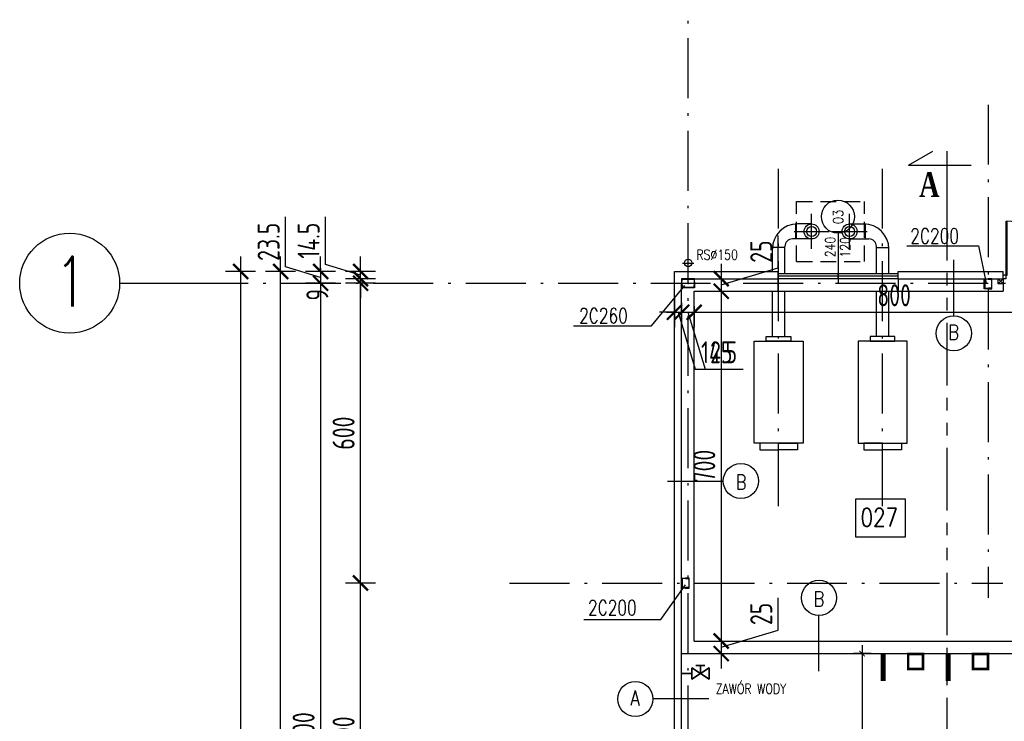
# Model space of a CAD drawing. Extents: x 153948 to 285449, y -89387 to -60195.
# Tile 45 of 101: x 247383 to 249353, y -75716 to -74312. Entities that reach past the tile are written whole.
import ezdxf
from ezdxf.enums import TextEntityAlignment as Align

# ---------------------------------------------------------------- set-up
doc = ezdxf.new("R2010")
doc.units = 0
doc.header["$LTSCALE"] = 100
doc.header["$MEASUREMENT"] = 0
doc.header["$PDMODE"] = 1
for name, pattern in [('ACAD_ISO10W100', [18.5, 12, -3, 0.5, -3]), ('HIDDEN2', [4.7625, 3.175, -1.5875]), ('PHANTOM', [2.5, 1.25, -0.25, 0.25, -0.25, 0.25, -0.25])]:
    doc.linetypes.add(name, pattern=pattern)
doc.layers.get('0').update_dxf_attribs({"linetype": 'CONTINUOUS'})
doc.layers.get('DEFPOINTS').update_dxf_attribs({"linetype": 'CONTINUOUS'})
for name, color, linetype in [('1', 2, 'CONTINUOUS'), ('_INST OPIS', 7, 'CONTINUOUS'), ('_INST WODA', 4, 'CONTINUOUS'), ('A-LINIA PASY', 253, 'CONTINUOUS'), ('A-WYMIARY100', 1, 'CONTINUOUS'), ('ALUMINIUM', 5, 'CONTINUOUS'), ('CEGLA', 4, 'CONTINUOUS'), ('DRZWI', 5, 'CONTINUOUS'), ('K-STA', 2, 'CONTINUOUS'), ('OKNA', 5, 'CONTINUOUS'), ('OPIS-POM', 2, 'CONTINUOUS'), ('OSIE', 8, 'ACAD_ISO10W100'), ('PANELE', 3, 'CONTINUOUS'), ('R-----OP', 2, 'CONTINUOUS'), ('RYNNY', 2, 'CONTINUOUS'), ('TEXT', 11, 'CONTINUOUS'), ('TEXT1', 2, 'CONTINUOUS'), ('WIDOK', 11, 'CONTINUOUS'), ('WYMIARY', 1, 'CONTINUOUS'), ('WYMIARY100', 1, 'CONTINUOUS')]:
    doc.layers.add(name, color=color, linetype=linetype)
doc.layers.add('A-PROSTOWNIK', color=7, linetype='CONTINUOUS', true_color=0xff0f0f)
doc.styles.add('DYBY-NORMALNY-0-8-N', font='ROMANS.SHX', dxfattribs={"width": 0.8})
doc.styles.add('STYLE2', font='isocp.shx', dxfattribs={"width": 0.8})
doc.styles.add('TXT3', font='SIMPLEX.SHX', dxfattribs={"width": 0.75, "height": 40})
doc.styles.add('wym_romans', font='romans.shx', dxfattribs={"width": 0.7})
doc.dimstyles.new('100_CM_krótki', dxfattribs={"dimscale": 10, "dimtxt": 2, "dimasz": 1.1, "dimexe": 1.7, "dimexo": 2, "dimgap": 0.5, "dimtad": 1, "dimdec": 1, "dimrnd": 0.5, "dimzin": 9, "dimtxsty": 'wym_romans', "dimblk": 'ARCHTICK', "dimcen": 2, "dimdle": 1.7, "dimclrd": 256, "dimclre": 256, "dimclrt": 151, "dimadec": 1, "dimazin": 2, "dimtfac": 1, "dimtdec": 1, "dimtix": 1, "dimtmove": 1, "dimatfit": 2, "dimldrblk": 'ARCHTICK', "dimfxl": 1.8, "dimfxlon": 1, "dimtolj": 1, "dimtzin": 0, "dimlwd": -1, "dimlwe": -1, "dimarcsym": 0})
doc.dimstyles.new('KRESKI_100', dxfattribs={"dimscale": 20, "dimtxt": 2.2, "dimasz": 1.5, "dimexe": 1.5, "dimexo": 1.5, "dimgap": 0.6, "dimtad": 1, "dimdec": 1, "dimrnd": 0.5, "dimdsep": 46, "dimtxsty": 'STYLE2', "dimblk1": 'ARCHTICK', "dimblk2": 'ARCHTICK', "dimsah": 1, "dimcen": 2.5, "dimdle": 1.5, "dimclrd": 10, "dimclre": 10, "dimclrt": 15, "dimadec": 0, "dimazin": 0, "dimtfac": 1, "dimtdec": 1, "dimtmove": 1, "dimatfit": 3, "dimldrblk": 'ARCHTICK', "dimfxl": 1.5, "dimfxlon": 1, "dimtolj": 1, "dimtzin": 0, "dimarcsym": 0})

# ---------------------------------------------------------------- blocks, each defined once
blk = doc.blocks.new('SC200X2')
at = {"layer": '1'}
for points in [[(-10, 7.5), (-10, 0), (-9.7, 0, 0.391021), (-9.1, 0.6), (-8.7, 5.6, -0.391021), (-7.6, 6.6), (7.6, 6.6, -0.391021), (8.7, 5.6), (9.1, 0.6, 0.391021), (9.7, 0), (10, 0), (10, 7.5)], [(-10, -7.5), (-10, 0), (-9.7, 0, -0.391021), (-9.1, -0.6), (-8.7, -5.6, 0.391021), (-7.6, -6.6), (7.6, -6.6, 0.391021), (8.7, -5.6), (9.1, -0.6, -0.391021), (9.7, 0), (10, 0), (10, -7.5)]]:
    blk.add_lwpolyline(points, format="xyb", close=True, dxfattribs=at)
blk = doc.blocks.new('SC260X2')
at = {"layer": '1'}
for points in [[(-13, 9), (-13, 0), (-12.4, 0), (-12.1, 7, -0.401015), (-11.1, 7.9), (11.1, 7.9, -0.401015), (12.1, 7), (12.4, 0), (13, 0), (13, 9)], [(-13, -9), (-13, 0), (-12.4, 0), (-12.1, -7, 0.401015), (-11.1, -7.9), (11.1, -7.9, 0.401015), (12.1, -7), (12.4, 0), (13, 0), (13, -9)]]:
    blk.add_lwpolyline(points, format="xyb", close=True, dxfattribs=at)
blk = doc.blocks.new('O120')
at = {"layer": 'OKNA', "ltscale": 0.1}
for p, q in [((0, 10), (120, 10)), ((0, 10), (0, 0)), ((0, 5), (120, 5)), ((0, 0), (120, 0)), ((120, 10), (120, 0))]:
    blk.add_line(p, q, dxfattribs=at)
blk = doc.blocks.new('D100')
at = {"layer": 'ALUMINIUM'}
for p, q in [((0, 0), (0, -6)), ((0, 0), (5, 0)), ((5, -6), (5, 0)), ((95, 0), (100, 0)), ((95, 0), (95, -6)), ((100, 0), (100, -6)), ((0, -6), (5, -6)), ((93, -6), (93, -95.9)), ((95, -6), (93, -6)), ((95, -6), (95, -96)), ((95, -6), (100, -6))]:
    blk.add_line(p, q, dxfattribs=at)
blk.add_arc((95, -6), 90, 180, 270, dxfattribs=at)
blk = doc.blocks.new('_ARCHTICK')
at = {"color": 0, "linetype": 'ByBlock', "const_width": 0.15}
blk.add_lwpolyline([(-0.5, -0.5), (0.5, 0.5)], dxfattribs=at)
blk = doc.blocks.new('*D81')
at = {"layer": 'DEFPOINTS', "color": 0, "ltscale": 0.1, "transparency": 16777216}
for p in [(260307.9, -71947), (248692.9, -74816), (260307.9, -74816)]:
    blk.add_point(p, dxfattribs=at)
at = {"layer": 'WYMIARY', "color": 10, "lineweight": -2, "ltscale": 0.1, "transparency": 16777216}
for p, q in [((248692.9, -71977), (248692.9, -71917)), ((260307.9, -71977), (260307.9, -71917)), ((248662.9, -71947), (260337.9, -71947))]:
    blk.add_line(p, q, dxfattribs=at)
at = {"layer": 'WYMIARY', "color": 10, "lineweight": -2, "ltscale": 0.1, "transparency": 16777216, "xscale": 30, "yscale": 30, "zscale": 30, "rotation": 180}
blk.add_blockref('_ARCHTICK', (248692.9, -71947), dxfattribs=at)
at = {"layer": 'WYMIARY', "color": 10, "lineweight": -2, "ltscale": 0.1, "transparency": 16777216, "xscale": 30, "yscale": 30, "zscale": 30}
blk.add_blockref('_ARCHTICK', (260307.9, -71947), dxfattribs=at)
at = {"layer": 'WYMIARY', "color": 15, "ltscale": 0.1, "transparency": 16777216, "insert": (254500.4, -71913), "char_height": 44, "attachment_point": 5, "style": 'STYLE2'}
blk.add_mtext('\\A1;11615', dxfattribs=at)
blk = doc.blocks.new('*D101')
at = {"layer": 'DEFPOINTS', "color": 0, "ltscale": 0.1, "transparency": 16777216}
for p in [(248692.9, -72027), (248692.9, -74816), (248900.4, -74816)]:
    blk.add_point(p, dxfattribs=at)
at = {"layer": 'WYMIARY', "color": 10, "lineweight": -2, "ltscale": 0.1, "transparency": 16777216}
for p, q in [((248692.9, -72057), (248692.9, -71997)), ((248900.4, -72057), (248900.4, -71997)), ((248930.4, -72027), (248662.9, -72027))]:
    blk.add_line(p, q, dxfattribs=at)
at = {"layer": 'WYMIARY', "color": 10, "lineweight": -2, "ltscale": 0.1, "transparency": 16777216, "xscale": 30, "yscale": 30, "zscale": 30, "rotation": 180}
blk.add_blockref('_ARCHTICK', (248692.9, -72027), dxfattribs=at)
at = {"layer": 'WYMIARY', "color": 10, "lineweight": -2, "ltscale": 0.1, "transparency": 16777216, "xscale": 30, "yscale": 30, "zscale": 30}
blk.add_blockref('_ARCHTICK', (248900.4, -72027), dxfattribs=at)
at = {"layer": 'WYMIARY', "color": 15, "ltscale": 0.1, "transparency": 16777216, "insert": (248796.7, -71993), "char_height": 44, "attachment_point": 5, "style": 'STYLE2'}
blk.add_mtext('\\A1;207.5', dxfattribs=at)
blk = doc.blocks.new('*D102')
at = {"layer": 'DEFPOINTS', "color": 0, "ltscale": 0.1, "transparency": 16777216}
for p in [(248720.4, -72107), (248720.4, -72187), (248692.9, -74816)]:
    blk.add_point(p, dxfattribs=at)
at = {"layer": 'WYMIARY', "color": 10, "lineweight": -2, "ltscale": 0.1, "transparency": 16777216}
for p, q in [((248692.9, -72137), (248692.9, -72077)), ((248720.4, -72137), (248720.4, -72077)), ((248662.9, -72107), (248750.4, -72107))]:
    blk.add_line(p, q, dxfattribs=at)
at = {"layer": 'WYMIARY', "color": 10, "lineweight": -2, "ltscale": 0.1, "transparency": 16777216, "xscale": 30, "yscale": 30, "zscale": 30, "rotation": 180}
blk.add_blockref('_ARCHTICK', (248692.9, -72107), dxfattribs=at)
at = {"layer": 'WYMIARY', "color": 10, "lineweight": -2, "ltscale": 0.1, "transparency": 16777216, "xscale": 30, "yscale": 30, "zscale": 30}
blk.add_blockref('_ARCHTICK', (248720.4, -72107), dxfattribs=at)
at = {"layer": 'WYMIARY', "color": 15, "ltscale": 0.1, "transparency": 16777216, "insert": (248780.6, -72073), "char_height": 44, "attachment_point": 5, "style": 'STYLE2'}
blk.add_mtext('\\A1;27.5', dxfattribs=at)
blk = doc.blocks.new('*D112')
at = {"layer": 'DEFPOINTS', "color": 0, "ltscale": 0.1, "transparency": 16777216}
for p in [(248707.4, -72187), (248707.4, -72267), (248692.9, -74816)]:
    blk.add_point(p, dxfattribs=at)
at = {"layer": 'WYMIARY', "color": 10, "lineweight": -2, "ltscale": 0.1, "transparency": 16777216}
for p, q in [((248692.9, -72217), (248692.9, -72157)), ((248707.4, -72217), (248707.4, -72157)), ((248692.9, -72187), (248662.9, -72187)), ((248692.9, -72187), (248707.4, -72187)), ((248707.4, -72187), (248737.4, -72187))]:
    blk.add_line(p, q, dxfattribs=at)
at = {"layer": 'WYMIARY', "color": 10, "lineweight": -2, "ltscale": 0.1, "transparency": 16777216, "xscale": 30, "yscale": 30, "zscale": 30}
blk.add_blockref('_ARCHTICK', (248692.9, -72187), dxfattribs=at)
at = {"layer": 'WYMIARY', "color": 10, "lineweight": -2, "ltscale": 0.1, "transparency": 16777216, "xscale": 30, "yscale": 30, "zscale": 30, "rotation": 180}
blk.add_blockref('_ARCHTICK', (248707.4, -72187), dxfattribs=at)
at = {"layer": 'WYMIARY', "color": 15, "ltscale": 0.1, "transparency": 16777216, "insert": (248647.4, -72153), "char_height": 44, "attachment_point": 5, "style": 'STYLE2'}
blk.add_mtext('\\A1;14.5', dxfattribs=at)
blk = doc.blocks.new('*D136')
at = {"layer": 'DEFPOINTS', "color": 0, "ltscale": 0.1, "transparency": 16777216}
for p in [(248692.9, -74839.5), (248707.4, -74848.5), (248707.4, -74897.7)]:
    blk.add_point(p, dxfattribs=at)
at = {"layer": 'WYMIARY', "color": 10, "lineweight": -2, "ltscale": 0.1, "transparency": 16777216}
for p, q in [((248692.9, -74869.5), (248692.9, -74927.7)), ((248707.4, -74878.5), (248707.4, -74927.7)), ((248692.9, -74897.7), (248662.9, -74897.7)), ((248692.9, -74897.7), (248707.4, -74897.7)), ((248692.9, -74897.7), (248707.4, -74897.7)), ((248700.2, -74897.7), (248734.4, -75011.7)), ((248707.4, -74897.7), (248737.4, -74897.7)), ((248734.4, -75011.7), (248830.2, -75011.7))]:
    blk.add_line(p, q, dxfattribs=at)
at = {"layer": 'WYMIARY', "color": 10, "lineweight": -2, "ltscale": 0.1, "transparency": 16777216, "xscale": 30, "yscale": 30, "zscale": 30}
blk.add_blockref('_ARCHTICK', (248692.9, -74897.7), dxfattribs=at)
at = {"layer": 'WYMIARY', "color": 10, "lineweight": -2, "ltscale": 0.1, "transparency": 16777216, "xscale": 30, "yscale": 30, "zscale": 30, "rotation": 180}
blk.add_blockref('_ARCHTICK', (248707.4, -74897.7), dxfattribs=at)
at = {"layer": 'WYMIARY', "color": 15, "ltscale": 0.1, "transparency": 16777216, "insert": (248782.3, -74977.7), "char_height": 44, "attachment_point": 5, "style": 'STYLE2'}
blk.add_mtext('\\A1;14.5', dxfattribs=at)
blk = doc.blocks.new('*D137')
at = {"layer": 'DEFPOINTS', "color": 0, "ltscale": 0.1, "transparency": 16777216}
for p in [(248707.4, -74848.5), (248732.4, -74855.5), (248732.4, -74897.7)]:
    blk.add_point(p, dxfattribs=at)
at = {"layer": 'WYMIARY', "color": 10, "lineweight": -2, "ltscale": 0.1, "transparency": 16777216}
for p, q in [((248707.4, -74878.5), (248707.4, -74927.7)), ((248732.4, -74885.5), (248732.4, -74927.7)), ((248677.4, -74897.7), (248762.4, -74897.7)), ((248719.9, -74897.7), (248754.1, -75011.7)), ((248754.1, -75011.7), (248819.2, -75011.7))]:
    blk.add_line(p, q, dxfattribs=at)
at = {"layer": 'WYMIARY', "color": 10, "lineweight": -2, "ltscale": 0.1, "transparency": 16777216, "xscale": 30, "yscale": 30, "zscale": 30, "rotation": 180}
blk.add_blockref('_ARCHTICK', (248707.4, -74897.7), dxfattribs=at)
at = {"layer": 'WYMIARY', "color": 10, "lineweight": -2, "ltscale": 0.1, "transparency": 16777216, "xscale": 30, "yscale": 30, "zscale": 30}
blk.add_blockref('_ARCHTICK', (248732.4, -74897.7), dxfattribs=at)
at = {"layer": 'WYMIARY', "color": 15, "ltscale": 0.1, "transparency": 16777216, "insert": (248786.6, -74977.7), "char_height": 44, "attachment_point": 5, "style": 'STYLE2'}
blk.add_mtext('\\A1;25', dxfattribs=at)
blk = doc.blocks.new('*D138')
at = {"layer": 'DEFPOINTS', "color": 0, "ltscale": 0.1, "transparency": 16777216}
for p in [(248732.4, -74855.5), (249532.4, -74855.5), (249532.4, -74897.7)]:
    blk.add_point(p, dxfattribs=at)
at = {"layer": 'WYMIARY', "color": 10, "lineweight": -2, "ltscale": 0.1, "transparency": 16777216}
for p, q in [((248732.4, -74885.5), (248732.4, -74927.7)), ((249532.4, -74885.5), (249532.4, -74927.7)), ((248702.4, -74897.7), (249562.4, -74897.7))]:
    blk.add_line(p, q, dxfattribs=at)
at = {"layer": 'WYMIARY', "color": 10, "lineweight": -2, "ltscale": 0.1, "transparency": 16777216, "xscale": 30, "yscale": 30, "zscale": 30, "rotation": 180}
blk.add_blockref('_ARCHTICK', (248732.4, -74897.7), dxfattribs=at)
at = {"layer": 'WYMIARY', "color": 10, "lineweight": -2, "ltscale": 0.1, "transparency": 16777216, "xscale": 30, "yscale": 30, "zscale": 30}
blk.add_blockref('_ARCHTICK', (249532.4, -74897.7), dxfattribs=at)
at = {"layer": 'WYMIARY', "color": 15, "ltscale": 0.1, "transparency": 16777216, "insert": (249132.4, -74863.7), "char_height": 44, "attachment_point": 5, "style": 'STYLE2'}
blk.add_mtext('\\A1;800', dxfattribs=at)
blk = doc.blocks.new('*D157')
at = {"layer": 'DEFPOINTS', "color": 0, "ltscale": 0.1, "transparency": 16777216}
for p in [(248733.4, -74830.5), (248732.4, -74855.5), (248786.6, -74855.5)]:
    blk.add_point(p, dxfattribs=at)
at = {"layer": 'WYMIARY', "color": 10, "lineweight": -2, "ltscale": 0.1, "transparency": 16777216}
for p, q in [((248900.6, -74808.8), (248900.6, -74743.8)), ((248786.6, -74800.5), (248786.6, -74885.5)), ((248786.6, -74843), (248900.6, -74808.8)), ((248763.4, -74830.5), (248816.6, -74830.5)), ((248762.4, -74855.5), (248816.6, -74855.5))]:
    blk.add_line(p, q, dxfattribs=at)
at = {"layer": 'WYMIARY', "color": 10, "lineweight": -2, "ltscale": 0.1, "transparency": 16777216, "xscale": 30, "yscale": 30, "zscale": 30}
for p, rotation in [((248786.6, -74830.5), 90), ((248786.6, -74855.5), 270)]:
    blk.add_blockref('_ARCHTICK', p, dxfattribs=dict(at, rotation=rotation))
at = {"layer": 'WYMIARY', "color": 15, "ltscale": 0.1, "transparency": 16777216, "insert": (248866.6, -74776.3), "char_height": 44, "attachment_point": 5, "rotation": 90, "style": 'STYLE2'}
blk.add_mtext('\\A1;25', dxfattribs=at)
blk = doc.blocks.new('*D158')
at = {"layer": 'DEFPOINTS', "color": 0, "ltscale": 0.1, "transparency": 16777216}
for p in [(248732.4, -74855.5), (248732.4, -75555.5), (248786.6, -75555.5)]:
    blk.add_point(p, dxfattribs=at)
at = {"layer": 'WYMIARY', "color": 10, "lineweight": -2, "ltscale": 0.1, "transparency": 16777216}
for p, q in [((248786.6, -74825.5), (248786.6, -75585.5)), ((248762.4, -74855.5), (248816.6, -74855.5)), ((248762.4, -75555.5), (248816.6, -75555.5))]:
    blk.add_line(p, q, dxfattribs=at)
at = {"layer": 'WYMIARY', "color": 10, "lineweight": -2, "ltscale": 0.1, "transparency": 16777216, "xscale": 30, "yscale": 30, "zscale": 30}
for p, rotation in [((248786.6, -74855.5), 90), ((248786.6, -75555.5), 270)]:
    blk.add_blockref('_ARCHTICK', p, dxfattribs=dict(at, rotation=rotation))
at = {"layer": 'WYMIARY', "color": 15, "ltscale": 0.1, "transparency": 16777216, "insert": (248752.6, -75205.5), "char_height": 44, "attachment_point": 5, "rotation": 90, "style": 'STYLE2'}
blk.add_mtext('\\A1;700', dxfattribs=at)
blk = doc.blocks.new('*D159')
at = {"layer": 'DEFPOINTS', "color": 0, "ltscale": 0.1, "transparency": 16777216}
for p in [(248732.4, -75555.5), (248720.4, -75580.5), (248786.6, -75580.5)]:
    blk.add_point(p, dxfattribs=at)
at = {"layer": 'WYMIARY', "color": 10, "lineweight": -2, "ltscale": 0.1, "transparency": 16777216}
for p, q in [((248900.6, -75533.8), (248900.6, -75468.8)), ((248786.6, -75525.5), (248786.6, -75610.5)), ((248786.6, -75568), (248900.6, -75533.8)), ((248762.4, -75555.5), (248816.6, -75555.5)), ((248756.6, -75580.5), (248816.6, -75580.5))]:
    blk.add_line(p, q, dxfattribs=at)
at = {"layer": 'WYMIARY', "color": 10, "lineweight": -2, "ltscale": 0.1, "transparency": 16777216, "xscale": 30, "yscale": 30, "zscale": 30}
for p, rotation in [((248786.6, -75555.5), 90), ((248786.6, -75580.5), 270)]:
    blk.add_blockref('_ARCHTICK', p, dxfattribs=dict(at, rotation=rotation))
at = {"layer": 'WYMIARY', "color": 15, "ltscale": 0.1, "transparency": 16777216, "insert": (248866.6, -75501.3), "char_height": 44, "attachment_point": 5, "rotation": 90, "style": 'STYLE2'}
blk.add_mtext('\\A1;25', dxfattribs=at)
blk = doc.blocks.new('*D215')
at = {"layer": 'DEFPOINTS', "color": 0, "ltscale": 0.1, "transparency": 16777216}
for p in [(248692.9, -74816), (247825, -85703), (248692.9, -85703)]:
    blk.add_point(p, dxfattribs=at)
at = {"layer": 'WYMIARY', "color": 10, "lineweight": -2, "ltscale": 0.1, "transparency": 16777216}
for p, q in [((247825, -74786), (247825, -85733)), ((247855, -74816), (247795, -74816)), ((247855, -85703), (247795, -85703))]:
    blk.add_line(p, q, dxfattribs=at)
at = {"layer": 'WYMIARY', "color": 10, "lineweight": -2, "ltscale": 0.1, "transparency": 16777216, "xscale": 30, "yscale": 30, "zscale": 30}
for p, rotation in [((247825, -74816), 90), ((247825, -85703), 270)]:
    blk.add_blockref('_ARCHTICK', p, dxfattribs=dict(at, rotation=rotation))
at = {"layer": 'WYMIARY', "color": 15, "ltscale": 0.1, "transparency": 16777216, "insert": (247791, -80259.5), "char_height": 44, "attachment_point": 5, "rotation": 90, "style": 'STYLE2'}
blk.add_mtext('\\A1;10887', dxfattribs=at)
blk = doc.blocks.new('*D220')
at = {"layer": 'DEFPOINTS', "color": 0, "ltscale": 0.1, "transparency": 16777216}
for p in [(247905, -74816), (248692.9, -74816), (248692.9, -76849.5)]:
    blk.add_point(p, dxfattribs=at)
at = {"layer": 'WYMIARY', "color": 10, "lineweight": -2, "ltscale": 0.1, "transparency": 16777216}
for p, q in [((247905, -76879.5), (247905, -74786)), ((247935, -74816), (247875, -74816)), ((247935, -76849.5), (247875, -76849.5))]:
    blk.add_line(p, q, dxfattribs=at)
at = {"layer": 'WYMIARY', "color": 10, "lineweight": -2, "ltscale": 0.1, "transparency": 16777216, "xscale": 30, "yscale": 30, "zscale": 30}
for p, rotation in [((247905, -74816), 90), ((247905, -76849.5), 270)]:
    blk.add_blockref('_ARCHTICK', p, dxfattribs=dict(at, rotation=rotation))
at = {"layer": 'WYMIARY', "color": 15, "ltscale": 0.1, "transparency": 16777216, "insert": (247871, -75832.8), "char_height": 44, "attachment_point": 5, "rotation": 90, "style": 'STYLE2'}
blk.add_mtext('\\A1;2033.5', dxfattribs=at)
blk = doc.blocks.new('*D221')
at = {"layer": 'DEFPOINTS', "color": 0, "ltscale": 0.1, "transparency": 16777216}
for p in [(248692.9, -74816), (247985, -74839.5), (248065, -74839.5)]:
    blk.add_point(p, dxfattribs=at)
at = {"layer": 'WYMIARY', "color": 10, "lineweight": -2, "ltscale": 0.1, "transparency": 16777216}
for p, q in [((247915, -74806.8), (247915, -74706.5)), ((247985, -74816), (247985, -74786)), ((247985, -74827.8), (247915, -74806.8)), ((248015, -74816), (247955, -74816)), ((247985, -74816), (247985, -74839.5)), ((247985, -74816), (247985, -74839.5)), ((248015, -74839.5), (247955, -74839.5)), ((247985, -74839.5), (247985, -74869.5))]:
    blk.add_line(p, q, dxfattribs=at)
at = {"layer": 'WYMIARY', "color": 10, "lineweight": -2, "ltscale": 0.1, "transparency": 16777216, "xscale": 30, "yscale": 30, "zscale": 30}
for p, rotation in [((247985, -74816), 270), ((247985, -74839.5), 90)]:
    blk.add_blockref('_ARCHTICK', p, dxfattribs=dict(at, rotation=rotation))
at = {"layer": 'WYMIARY', "color": 15, "ltscale": 0.1, "transparency": 16777216, "insert": (247881, -74756.7), "char_height": 44, "attachment_point": 5, "rotation": 90, "style": 'STYLE2'}
blk.add_mtext('\\A1;23.5', dxfattribs=at)
blk = doc.blocks.new('*D222')
at = {"layer": 'DEFPOINTS', "color": 0, "ltscale": 0.1, "transparency": 16777216}
for p in [(248065, -74839.5), (247985, -76639.5), (248065, -76639.5)]:
    blk.add_point(p, dxfattribs=at)
at = {"layer": 'WYMIARY', "color": 10, "lineweight": -2, "ltscale": 0.1, "transparency": 16777216}
for p, q in [((247985, -74809.5), (247985, -76669.5)), ((248015, -74839.5), (247955, -74839.5)), ((248015, -76639.5), (247955, -76639.5))]:
    blk.add_line(p, q, dxfattribs=at)
at = {"layer": 'WYMIARY', "color": 10, "lineweight": -2, "ltscale": 0.1, "transparency": 16777216, "xscale": 30, "yscale": 30, "zscale": 30}
for p, rotation in [((247985, -74839.5), 90), ((247985, -76639.5), 270)]:
    blk.add_blockref('_ARCHTICK', p, dxfattribs=dict(at, rotation=rotation))
at = {"layer": 'WYMIARY', "color": 15, "ltscale": 0.1, "transparency": 16777216, "insert": (247951, -75739.5), "char_height": 44, "attachment_point": 5, "rotation": 90, "style": 'STYLE2'}
blk.add_mtext('\\A1;1800', dxfattribs=at)
blk = doc.blocks.new('*D250')
at = {"layer": 'DEFPOINTS', "color": 0, "ltscale": 0.1, "transparency": 16777216}
for p in [(248065, -75439.5), (248145, -75439.5), (248145, -76039.5)]:
    blk.add_point(p, dxfattribs=at)
at = {"layer": 'WYMIARY', "color": 10, "lineweight": -2, "ltscale": 0.1, "transparency": 16777216}
for p, q in [((248065, -76069.5), (248065, -75409.5)), ((248095, -75439.5), (248035, -75439.5)), ((248095, -76039.5), (248035, -76039.5))]:
    blk.add_line(p, q, dxfattribs=at)
at = {"layer": 'WYMIARY', "color": 10, "lineweight": -2, "ltscale": 0.1, "transparency": 16777216, "xscale": 30, "yscale": 30, "zscale": 30}
for p, rotation in [((248065, -75439.5), 90), ((248065, -76039.5), 270)]:
    blk.add_blockref('_ARCHTICK', p, dxfattribs=dict(at, rotation=rotation))
at = {"layer": 'WYMIARY', "color": 15, "ltscale": 0.1, "transparency": 16777216, "insert": (248031, -75739.5), "char_height": 44, "attachment_point": 5, "rotation": 90, "style": 'STYLE2'}
blk.add_mtext('\\A1;600', dxfattribs=at)
blk = doc.blocks.new('*D251')
at = {"layer": 'DEFPOINTS', "color": 0, "ltscale": 0.1, "transparency": 16777216}
for p in [(248065, -74839.5), (248145, -74839.5), (248363.2, -75439.5)]:
    blk.add_point(p, dxfattribs=at)
at = {"layer": 'WYMIARY', "color": 10, "lineweight": -2, "ltscale": 0.1, "transparency": 16777216}
for p, q in [((248065, -75469.5), (248065, -74809.5)), ((248095, -74839.5), (248035, -74839.5)), ((248095, -75439.5), (248035, -75439.5))]:
    blk.add_line(p, q, dxfattribs=at)
at = {"layer": 'WYMIARY', "color": 10, "lineweight": -2, "ltscale": 0.1, "transparency": 16777216, "xscale": 30, "yscale": 30, "zscale": 30}
for p, rotation in [((248065, -74839.5), 90), ((248065, -75439.5), 270)]:
    blk.add_blockref('_ARCHTICK', p, dxfattribs=dict(at, rotation=rotation))
at = {"layer": 'WYMIARY', "color": 15, "ltscale": 0.1, "transparency": 16777216, "insert": (248031, -75139.5), "char_height": 44, "attachment_point": 5, "rotation": 90, "style": 'STYLE2'}
blk.add_mtext('\\A1;600', dxfattribs=at)
blk = doc.blocks.new('*D252')
at = {"layer": 'DEFPOINTS', "color": 0, "ltscale": 0.1, "transparency": 16777216}
for p in [(248065, -74830.5), (248145, -74830.5), (248145, -74839.5)]:
    blk.add_point(p, dxfattribs=at)
at = {"layer": 'WYMIARY', "color": 10, "lineweight": -2, "ltscale": 0.1, "transparency": 16777216}
for p, q in [((248065, -74830.5), (248065, -74800.5)), ((248095, -74830.5), (248035, -74830.5)), ((248065, -74839.5), (248065, -74830.5)), ((248095, -74839.5), (248035, -74839.5)), ((248065, -74839.5), (248065, -74869.5))]:
    blk.add_line(p, q, dxfattribs=at)
at = {"layer": 'WYMIARY', "color": 10, "lineweight": -2, "ltscale": 0.1, "transparency": 16777216, "xscale": 30, "yscale": 30, "zscale": 30}
for p, rotation in [((248065, -74830.5), 270), ((248065, -74839.5), 90)]:
    blk.add_blockref('_ARCHTICK', p, dxfattribs=dict(at, rotation=rotation))
at = {"layer": 'WYMIARY', "color": 15, "ltscale": 0.1, "transparency": 16777216, "insert": (247978.5, -74862.7), "char_height": 44, "attachment_point": 5, "rotation": 90, "style": 'STYLE2'}
blk.add_mtext('\\A1;9', dxfattribs=at)
blk = doc.blocks.new('*D253')
at = {"layer": 'DEFPOINTS', "color": 0, "ltscale": 0.1, "transparency": 16777216}
for p in [(248065, -74816), (248692.9, -74816), (248707.4, -74830.5)]:
    blk.add_point(p, dxfattribs=at)
at = {"layer": 'WYMIARY', "color": 10, "lineweight": -2, "ltscale": 0.1, "transparency": 16777216}
for p, q in [((247995, -74802.3), (247995, -74706.4)), ((248065, -74816), (248065, -74786)), ((248065, -74823.3), (247995, -74802.3)), ((248095, -74816), (248035, -74816)), ((248095, -74830.5), (248035, -74830.5)), ((248065, -74830.5), (248065, -74816)), ((248065, -74830.5), (248065, -74816)), ((248065, -74830.5), (248065, -74860.5))]:
    blk.add_line(p, q, dxfattribs=at)
at = {"layer": 'WYMIARY', "color": 10, "lineweight": -2, "ltscale": 0.1, "transparency": 16777216, "xscale": 30, "yscale": 30, "zscale": 30}
for p, rotation in [((248065, -74816), 270), ((248065, -74830.5), 90)]:
    blk.add_blockref('_ARCHTICK', p, dxfattribs=dict(at, rotation=rotation))
at = {"layer": 'WYMIARY', "color": 15, "ltscale": 0.1, "transparency": 16777216, "insert": (247961, -74754.4), "char_height": 44, "attachment_point": 5, "rotation": 90, "style": 'STYLE2'}
blk.add_mtext('\\A1;14.5', dxfattribs=at)
blk = doc.blocks.new('*D834')
at = {"layer": 'A-WYMIARY100', "ltscale": 0.1, "transparency": 16777216}
for p, q in [((249068.3, -75563.5), (249068.3, -76621.5)), ((249086.3, -75580.5), (249051.3, -75580.5)), ((249086.3, -76604.5), (249051.3, -76604.5))]:
    blk.add_line(p, q, dxfattribs=at)
at = {"layer": 'DEFPOINTS', "color": 0, "ltscale": 0.1, "transparency": 16777216}
for p in [(249323.9, -75580.5), (249068.3, -76604.5), (249323.9, -76604.5)]:
    blk.add_point(p, dxfattribs=at)
at = {"layer": 'A-WYMIARY100', "ltscale": 0.1, "transparency": 16777216, "xscale": 11, "yscale": 11, "zscale": 11}
for p, rotation in [((249068.3, -75580.5), 90), ((249068.3, -76604.5), 270)]:
    blk.add_blockref('_ARCHTICK', p, dxfattribs=dict(at, rotation=rotation))
at = {"layer": 'A-WYMIARY100', "color": 151, "ltscale": 0.1, "transparency": 16777216, "insert": (249053.3, -76092.5), "char_height": 20, "attachment_point": 5, "rotation": 90, "style": 'wym_romans'}
blk.add_mtext('\\A1;1024', dxfattribs=at)

msp = doc.modelspace()

# ---------------------------------------------------------------- linework, layer by layer
msp.add_circle((248720.4, -74839.55), 1.31)
at = {"layer": '_INST WODA', "lineweight": 35, "ltscale": 0.1}
for points in [[(248707.69, -75620.46), (248727.82, -75620.46)], [(248736.02, -75604.43), (248754.08, -75604.43)], [(248745.05, -75620.46), (248745.05, -75604.43)]]:
    msp.add_lwpolyline(points, dxfattribs=at)
msp.add_lwpolyline([(248727.82, -75609.23), (248727.82, -75631.69), (248745.05, -75620.46), (248762.28, -75609.23), (248762.28, -75631.69), (248745.05, -75620.46)], close=True, dxfattribs=at)
at = {"layer": 'A-LINIA PASY', "const_width": 10}
for points in [[(249110.4, -75580.55), (249110.4, -75635.55)], [(249240.4, -75580.55), (249240.4, -75635.55)]]:
    msp.add_lwpolyline(points, dxfattribs=at)
at = {"layer": 'A-PROSTOWNIK', "ltscale": 0.1, "const_width": 5}
for points in [[(249160.4, -75581.55), (249190.4, -75581.55), (249190.4, -75611.55), (249160.4, -75611.55)], [(249290.4, -75581.55), (249320.4, -75581.55), (249320.4, -75611.55), (249290.4, -75611.55)]]:
    msp.add_lwpolyline(points, close=True, dxfattribs=at)
at = {"layer": 'CEGLA', "ltscale": 0.2}
for p, q in [((248900.4, -74855.55), (248900.4, -74830.55)), ((249140.4, -74830.55), (249140.4, -74855.55)), ((249350.4, -74830.55), (249350.4, -74855.55))]:
    msp.add_line(p, q, dxfattribs=at)
at = {"layer": 'CEGLA', "ltscale": 0.5}
for p, q in [((248732.4, -74855.55), (248900.4, -74855.55)), ((248732.4, -75555.55), (248732.4, -74855.55)), ((249140.4, -74855.55), (249350.4, -74855.55)), ((248732.4, -75555.55), (249532.4, -75555.55)), ((248707.4, -75580.55), (249940.4, -75580.55))]:
    msp.add_line(p, q, dxfattribs=at)
at = {"layer": 'K-STA', "ltscale": 0.1}
for p, q in [((248935.62, -74751.05), (248935.62, -74721.15)), ((248967.4, -74721.05), (248938.9, -74721.05)), ((249043.4, -74721.05), (249071.9, -74721.05)), ((249075.19, -74751.05), (249075.19, -74721.15)), ((248967.4, -74751.05), (248928.9, -74751.05)), ((249043.4, -74751.05), (249081.9, -74751.05)), ((248888.9, -74816.05), (248888.9, -74771.05)), ((248913.9, -74767.76), (248889.01, -74767.76)), ((248913.9, -74820.55), (248913.9, -74766.05)), ((249096.9, -74820.55), (249096.9, -74766.05)), ((249096.9, -74767.76), (249121.8, -74767.76)), ((249121.9, -74820.55), (249121.9, -74771.05)), ((249350.4, -74830.55), (249340.4, -74840.55)), ((249350.4, -74840.55), (249340.4, -74830.55)), ((248888.9, -74946.16), (248888.9, -74855.55)), ((248913.9, -74946.16), (248913.9, -74855.55)), ((249096.9, -74946.16), (249096.9, -74855.55)), ((249121.9, -74946.16), (249121.9, -74855.55))]:
    msp.add_line(p, q, dxfattribs=at)
at = {"layer": 'K-STA'}
for points in [[(249350.4, -74840.55), (249340.4, -74840.55), (249340.4, -74830.55), (249350.4, -74830.55)], [(248876.68, -74946.16), (248926.13, -74946.16), (248926.13, -74955.55), (248876.68, -74955.55)], [(249134.13, -74946.16), (249084.68, -74946.16), (249084.68, -74955.55), (249134.13, -74955.55)], [(248852.4, -74955.55), (248950.4, -74955.55), (248950.4, -75159.55), (248852.4, -75159.55)], [(249158.4, -74955.55), (249060.4, -74955.55), (249060.4, -75159.55), (249158.4, -75159.55)], [(248901.4, -75159.55), (248863.65, -75159.55), (248863.65, -75173.16), (248901.4, -75173.16)], [(248901.4, -75159.55), (248939.16, -75159.55), (248939.16, -75173.16), (248901.4, -75173.16)], [(249109.4, -75159.55), (249071.65, -75159.55), (249071.65, -75173.16), (249109.4, -75173.16)], [(249109.4, -75159.55), (249147.16, -75159.55), (249147.16, -75173.16), (249109.4, -75173.16)]]:
    msp.add_lwpolyline(points, close=True, dxfattribs=at)
at = {"layer": 'K-STA', "ltscale": 0.1}
for centre, radius in [((248967.4, -74736.05), 15), ((248967.4, -74736.05), 10), ((249043.4, -74736.05), 15), ((249043.4, -74736.05), 10)]:
    msp.add_circle(centre, radius, dxfattribs=at)
for centre, radius, start, end in [((248938.9, -74771.05), 50, 90, 180), ((249071.9, -74771.05), 50, 0, 90), ((248928.9, -74766.05), 15, 90, 180), ((249081.9, -74766.05), 15, 0, 90)]:
    msp.add_arc(centre, radius, start, end, dxfattribs=at)
at = {"layer": 'OKNA', "ltscale": 0.2}
msp.add_line((248900.4, -74855.55), (249140.4, -74855.55), dxfattribs=at)
at = {"layer": 'OPIS-POM'}
msp.add_lwpolyline([(249055.59, -75271.32), (249154.26, -75271.32), (249154.26, -75347.63), (249055.59, -75347.63)], close=True, dxfattribs=at)
at = {"layer": 'OSIE', "ltscale": 0.1}
for p, q in [((248720.4, -86679.55), (248720.4, -73374.65)), ((249320.4, -74482.32), (249320.4, -75469.12)), ((248901.4, -75285.36), (248901.4, -74585.36)), ((249109.4, -75285.36), (249109.4, -74585.36)), ((248967.4, -74771.05), (248967.4, -74701.05)), ((249043.4, -74771.05), (249043.4, -74701.05)), ((248932.4, -74736.05), (249002.4, -74736.05)), ((249008.4, -74736.05), (249078.4, -74736.05)), ((248720.4, -74810.79), (248720.4, -74787.99)), ((248709.01, -74799.39), (248731.8, -74799.39)), ((247720.4, -74839.55), (263229.19, -74839.55)), ((248363.17, -75439.55), (249349.98, -75439.55))]:
    msp.add_line(p, q, dxfattribs=at)
at = {"layer": 'PANELE', "ltscale": 0.5}
for p, q in [((248692.9, -74816.05), (248900.4, -74816.05)), ((248692.9, -76849.55), (248692.9, -74816.05)), ((248733.4, -74830.55), (248900.4, -74830.55)), ((249140.4, -74816.05), (249350.4, -74816.05)), ((249140.4, -74830.55), (249350.4, -74830.55)), ((249350.4, -74830.55), (249350.4, -74816.05)), ((248707.4, -76849.55), (248707.4, -74848.55))]:
    msp.add_line(p, q, dxfattribs=at)
at = {"layer": 'PANELE', "ltscale": 0.1}
for p, q in [((248900.4, -74830.55), (248900.4, -74816.05)), ((249140.4, -74830.55), (249140.4, -74816.05))]:
    msp.add_line(p, q, dxfattribs=at)
at = {"layer": 'R-----OP'}
for p, q in [((249251.5, -74792.88), (249251.5, -74904.61)), ((248678.95, -75235.85), (248790.69, -75235.85)), ((248981.89, -75616.05), (248981.89, -75504.32)), ((248761.54, -75671.18), (248649.81, -75671.18))]:
    msp.add_line(p, q, dxfattribs=at)
msp.add_lwpolyline([(249020.4, -74738.89), (249020.4, -74840.55)], dxfattribs=at)
for centre, radius in [((249019.93, -74706.39), 33), ((249251.89, -74939.79), 35.19), ((248825.87, -75235.46), 35.19), ((248982.28, -75469.14), 35.19), ((248614.63, -75671.57), 35.19)]:
    msp.add_circle(centre, radius, dxfattribs=at)
at = {"layer": 'RYNNY', "ltscale": 0.1}
msp.add_circle((248720.4, -74799.02), 7.5, dxfattribs=at)
at = {"layer": 'TEXT'}
for p, q in [((249157.65, -74764.89), (249301.28, -74764.89)), ((249301.28, -74764.89), (249316.65, -74839.55)), ((248646.99, -74925.13), (248713.86, -74844.05)), ((248646.99, -74925.13), (248713.86, -74844.05)), ((248490.8, -74925.13), (248646.99, -74925.13)), ((248490.8, -74925.13), (248646.99, -74925.13)), ((248665.53, -75512.19), (248715.4, -75443.3)), ((248511.71, -75512.19), (248665.53, -75512.19))]:
    msp.add_line(p, q, dxfattribs=at)
at = {"layer": 'TEXT1'}
msp.add_line((247583.04, -74839.55), (247720.4, -74839.55), dxfattribs=at)
msp.add_circle((247483.04, -74839.55), 100, dxfattribs=at)
at = {"layer": 'WIDOK', "linetype": 'HIDDEN2', "ltscale": 0.1}
for p, q in [((248937.4, -74676.05), (249073.4, -74676.05)), ((248937.4, -74796.05), (248937.4, -74676.05)), ((249073.4, -74796.05), (249073.4, -74676.05)), ((248937.4, -74796.05), (249073.4, -74796.05))]:
    msp.add_line(p, q, dxfattribs=at)
at = {"layer": 'WYMIARY100', "color": 6}
for p, q in [((249161.07, -74603.08), (249209.88, -74575.2)), ((249237.76, -74575.2), (249237.76, -74669.01)), ((249161.07, -74603.08), (249286.57, -74603.08))]:
    msp.add_line(p, q, dxfattribs=at)
at = {"layer": 'WYMIARY100', "color": 5, "linetype": 'PHANTOM'}
msp.add_line((249237.76, -74669.01), (249237.76, -76871.55), dxfattribs=at)

# ---------------------------------------------------------------- block references
at = {"layer": 'DRZWI', "ltscale": 0.2, "xscale": 1.200000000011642, "yscale": 1.200000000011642, "zscale": 1.200000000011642, "rotation": 180}
msp.add_blockref('D100', (249470.43, -74830.49), dxfattribs=at)
at = {"layer": 'K-STA', "ltscale": 0.5}
msp.add_blockref('SC260X2', (248720.4, -74839.55), dxfattribs=at)
at = {"layer": 'K-STA', "ltscale": 0.5, "rotation": 270}
for p in [(249320.4, -74840.55), (248714.9, -75439.55)]:
    msp.add_blockref('SC200X2', p, dxfattribs=at)
at = {"layer": 'OKNA', "ltscale": 0.1, "rotation": 180}
for p in [(249020.4, -74820.55), (249140.4, -74820.55)]:
    msp.add_blockref('O120', p, dxfattribs=at)

# ---------------------------------------------------------------- texts
at = {"layer": '_INST OPIS', "style": 'DYBY-NORMALNY-0-8-N', "width": 0.8}
msp.add_text('ZAWÓR WODY', height=20, dxfattribs=at).set_placement((248846.1, -75647.78), align=Align.MIDDLE)
at = {"layer": 'OPIS-POM', "style": 'DYBY-NORMALNY-0-8-N', "width": 0.8}
msp.add_text('027', height=36.562, dxfattribs=at).set_placement((249102.8, -75308.13), align=Align.MIDDLE)
at = {"layer": 'R-----OP', "color": 2, "style": 'DYBY-NORMALNY-0-8-N', "width": 0.8}
msp.add_text('O3', height=20, rotation=90, dxfattribs=at).set_placement((249020.45, -74707.25), align=Align.MIDDLE_CENTER)
for s, p in [('240', (249014.68, -74787.73)), ('120', (249044.78, -74788.27))]:
    msp.add_text(s, height=20, rotation=90, dxfattribs=at).set_placement(p)
msp.add_text('RS%%c150', height=20, dxfattribs=at).set_placement((248778.38, -74782.48), align=Align.MIDDLE)
at = {"layer": 'R-----OP', "style": 'DYBY-NORMALNY-0-8-N', "width": 0.8}
for s, p in [('B', (249251.49, -74937.68)), ('B', (248826.27, -75237.57)), ('B', (248981.87, -75471.25)), ('A', (248614.23, -75669.46))]:
    msp.add_text(s, height=30, dxfattribs=at).set_placement(p, align=Align.MIDDLE)
at = {"layer": 'TEXT', "style": 'TXT3', "width": 0.75}
for s, p in [('2C200', (249164.78, -74760.01)), ('2C260', (248502.25, -74919.67)), ('2C200', (248520, -75503.9))]:
    msp.add_text(s, height=30, dxfattribs=at).set_placement(p)
at = {"layer": 'TEXT1', "style": 'TXT3', "width": 0.75}
msp.add_text('1', height=100, dxfattribs=at).set_placement((247453.24, -74886.19))
at = {"layer": 'WYMIARY100', "insert": (249182.48, -74617.25), "char_height": 50, "attachment_point": 1, "style": 'TXT3'}
msp.add_mtext('\\fBook Antiqua|b1|i0|c0|p18;A', dxfattribs=at)

# ---------------------------------------------------------------- dimensions: what is measured, and where the dimension line sits
at = {"layer": 'A-WYMIARY100', "ltscale": 0.1}
dim = msp.add_linear_dim(base=(249068.29, -76604.55), p1=(249323.9, -75580.55), p2=(249323.9, -76604.55), angle=90, dimstyle='100_CM_krótki', dxfattribs=at)
dim.commit()
dim.dimension.update_dxf_attribs({"geometry": '*D834', "text_midpoint": (249053.29, -76092.55)})
at = {"layer": 'WYMIARY', "ltscale": 0.1}
for base, p1, p2, picture, middle in [((260307.9, -71946.96), (248692.9, -74816.05), (260307.9, -74816.05), '*D81', (254500.4, -71912.96)), ((248692.9, -72026.96), (248900.4, -74816.05), (248692.9, -74816.05), '*D101', (248796.65, -71992.95)), ((249532.4, -74897.7), (248732.4, -74855.55), (249532.4, -74855.49), '*D138', (249132.4, -74863.7)), ((248707.4, -74897.7), (248692.9, -74839.55), (248707.4, -74848.55), '*D136', (248746.35, -74977.7)), ((248732.4, -74897.7), (248707.4, -74848.55), (248732.4, -74855.55), '*D137', (248766.11, -74977.71))]:
    dim = msp.add_linear_dim(base=base, p1=p1, p2=p2, dimstyle='KRESKI_100', dxfattribs=at)
    dim.commit()
    dim.dimension.update_dxf_attribs({"geometry": picture, "text_midpoint": middle})
for base, p2, picture, middle in [((248720.4, -72106.96), (248720.4, -72186.96), '*D102', (248780.62, -72106.96)), ((248707.4, -72186.96), (248707.4, -72266.96), '*D112', (248647.36, -72186.96))]:
    dim = msp.add_linear_dim(base=base, p1=(248692.9, -74816.05), p2=p2, dimstyle='KRESKI_100', dxfattribs=at)
    dim.commit()
    dim.dimension.update_dxf_attribs({"geometry": picture, "text_midpoint": middle, "dimtype": 160})
for base, p1, p2, picture, middle in [((248064.99, -74816.05), (248707.4, -74830.55), (248692.9, -74816.05), '*D253', (247960.99, -74790.3)), ((247984.99, -74839.55), (248692.9, -74816.05), (248064.99, -74839.55), '*D221', (247880.98, -74794.79)), ((248786.6, -74855.55), (248733.4, -74830.55), (248732.4, -74855.55), '*D157', (248866.6, -74796.84)), ((247824.99, -85703.05), (248692.9, -74816.05), (248692.9, -85703.05), '*D215', (247790.99, -80259.55)), ((247904.99, -74816.05), (248692.9, -76849.55), (248692.9, -74816.05), '*D220', (247870.98, -75832.8)), ((247984.99, -76639.55), (248064.99, -74839.55), (248064.99, -76639.55), '*D222', (247950.99, -75739.55)), ((248064.99, -74839.55), (248363.17, -75439.55), (248144.99, -74839.55), '*D251', (248030.99, -75139.55)), ((248786.6, -75555.55), (248732.4, -74855.55), (248732.4, -75555.55), '*D158', (248752.6, -75205.55)), ((248064.99, -75439.55), (248144.99, -76039.55), (248144.99, -75439.55), '*D250', (248030.99, -75739.55)), ((248786.6, -75580.55), (248732.4, -75555.55), (248720.4, -75580.55), '*D159', (248866.6, -75521.84))]:
    dim = msp.add_linear_dim(base=base, p1=p1, p2=p2, angle=90, dimstyle='KRESKI_100', dxfattribs=at)
    dim.commit()
    dim.dimension.update_dxf_attribs({"geometry": picture, "text_midpoint": middle})
dim = msp.add_linear_dim(base=(248064.99, -74830.55), p1=(248144.99, -74839.55), p2=(248144.99, -74830.55), angle=90, dimstyle='KRESKI_100', dxfattribs=at)
dim.commit()
dim.dimension.update_dxf_attribs({"geometry": '*D252', "text_midpoint": (248012.49, -74862.69), "dimtype": 160})

doc.saveas('drawing.dxf')
